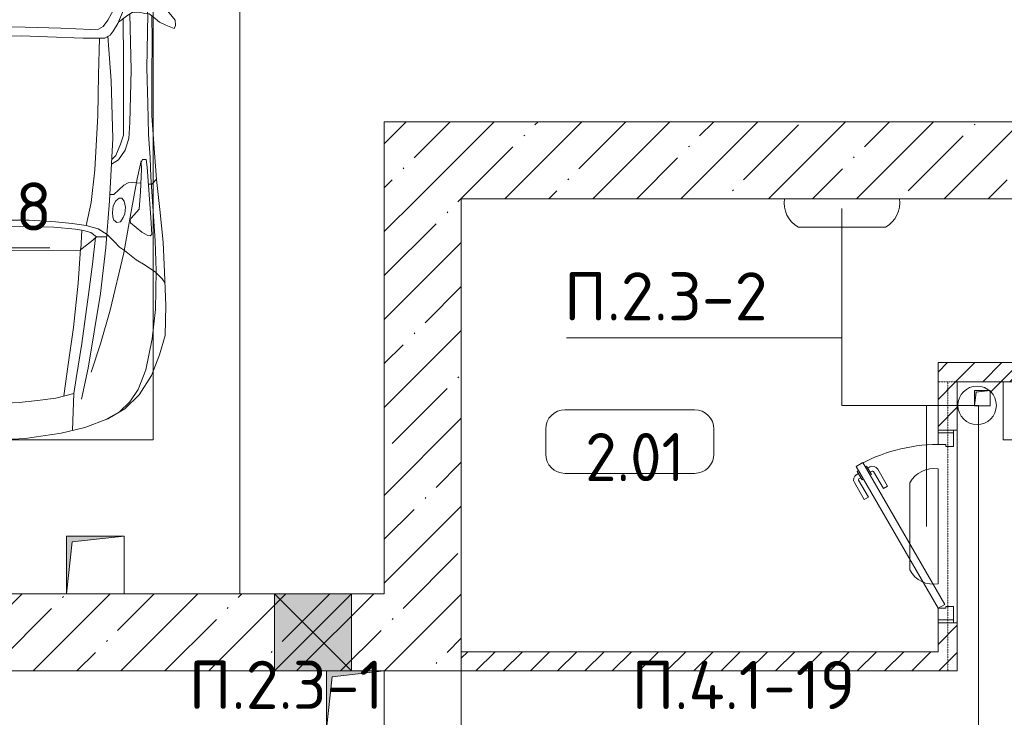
# Model space of a CAD drawing. Header units: millimetres. Extents: x -32229 to 170644, y -13689 to 125138.
# Tile 9 of 208: x -7408 to -2296, y 39409 to 43030. Entities that reach past the tile are written whole.
import ezdxf

# ---------------------------------------------------------------- set-up
doc = ezdxf.new("R2010")
doc.units = ezdxf.units.MM
doc.linetypes.add('3_ Штрих_ 1 х 1 мм', pattern=[2, 1, -1])
for name, color, linetype, lineweight in [('A-ANNO-NOTE', 7, 'Continuous', 18), ('A-AREA-IDEN', 7, 'Continuous', 9), ('A-DETL-GENF', 7, 'Continuous', 18), ('A-DETL-THIN', 7, 'Continuous', 9), ('A-DOOR', 7, 'Continuous', 18), ('A-DOOR-FRAM', 7, 'Continuous', 9), ('A-DOOR-OPNG', 7, 'Continuous', 18), ('A-FLOR', 7, 'Continuous', 18), ('A-GLAZ', 7, 'Continuous', 18), ('A-WALL', 7, 'Continuous', 18), ('A-WALL-PATT', 7, 'Continuous', 40), ('C-PRKG', 7, 'Continuous', 18), ('G-ANNO-TEXT', 7, 'Continuous', 9), ('I-WALL', 7, 'Continuous', 18), ('M-EQPM', 7, 'Continuous', 18), ('S-BEAM', 7, 'Continuous', 18)]:
    doc.layers.add(name, color=color, linetype=linetype, lineweight=lineweight)
doc.layers.add('A-DETL', color=7, linetype='Continuous', lineweight=9, true_color=0x00a600)
doc.styles.add('GOST Common_5', font='GOST_Common.ttf', dxfattribs={"height": 250})
doc.styles.add('ISOCPEUR', font='isocpeur.ttf', dxfattribs={"height": 250})
pattern_1 = [(45, (0, 0), (-228.0985, 228.0985), []), (45, (228.1, 0), (-228.0985, 228.0985), [403.225, -80.645, 6.706, -73.939])]
pattern_2 = [(45, (0, 0), (-70.71068, 70.71068), [])]

# ---------------------------------------------------------------- blocks, each defined once
blk = doc.blocks.new('КР-Проем - Настраиваемый-2814153--01 ЭО')
at = {"layer": 'A-DOOR-OPNG', "color": 253, "lineweight": 13, "true_color": 0xaaaaaa}
for p, q in [((-550, 200), (0, 200)), ((0, 200), (70, 200)), ((70, 200), (370, 200)), ((370, 200), (550, 200)), ((-550, -200), (-250, -200)), ((-250, -200), (0, -200)), ((0, -200), (70, -200)), ((70, -200), (370, -200)), ((370, -200), (550, -200))]:
    blk.add_line(p, q, dxfattribs=at)
blk = doc.blocks.new('АР_Дверь однопольная - 1000х2100h_850__Кладовая-4751203--01 ЭО')
at = {"layer": 'A-DOOR', "color": 253, "lineweight": 13, "true_color": 0xaaaaaa}
for p, q in [((311.1, 475), (-425, 50)), ((331.1, 440.4), (311.1, 475)), ((-405, 15.4), (331.1, 440.4)), ((-425, 50), (-405, 15.4))]:
    blk.add_line(p, q, dxfattribs=at)
at = {"layer": 'A-DOOR', "color": 253, "lineweight": 5, "true_color": 0xaaaaaa}
for p, q in [((138.9, 433.3), (227.7, 484.6)), ((151.4, 411.7), (240.2, 462.9)), ((285.5, 469.4), (242.2, 444.4)), ((253, 450.7), (247, 461.1)), ((274.6, 463.2), (268.6, 473.6)), ((289.5, 462.5), (285.5, 469.4)), ((151.4, 411.7), (138.9, 433.3)), ((242.2, 444.4), (246.2, 437.5)), ((313.5, 420.9), (270.2, 395.9)), ((302.6, 414.7), (308.7, 404.3)), ((309.5, 427.9), (313.5, 420.9)), ((196.4, 333.7), (285.2, 385)), ((208.9, 312.1), (297.7, 363.3)), ((270.2, 395.9), (266.2, 402.9)), ((281, 402.2), (287, 391.8)), ((196.4, 333.7), (208.9, 312.1))]:
    blk.add_line(p, q, dxfattribs=at)
for centre, radius, start, end in [((242.7, 458.6), 30, 30, 120), ((242.7, 458.6), 4.99, 30, 120), ((-425, 50), 850, 360, 30), ((282.7, 389.3), 4.99, 300, 30), ((282.7, 389.3), 30, 300, 30)]:
    blk.add_arc(centre, radius, start, end, dxfattribs=at)
at = {"layer": 'A-DOOR-FRAM', "color": 253, "lineweight": 13, "true_color": 0xaaaaaa}
for p, q in [((-485, 50), (-500, 50)), ((-425, 50), (-485, 50)), ((-485, 50), (-485, -30)), ((-425, 10), (-425, 50)), ((-415, 10), (-425, 10)), ((-415, -30), (-415, 10)), ((425, 10), (415, 10)), ((415, 10), (415, -30)), ((485, 50), (425, 50)), ((425, 50), (425, 10)), ((485, -30), (485, 50)), ((485, 50), (500, 50)), ((-485, -30), (-500, -30)), ((-485, -30), (-415, -30)), ((415, -30), (485, -30)), ((485, -30), (500, -30))]:
    blk.add_line(p, q, dxfattribs=at)
blk = doc.blocks.new('АР_Машиноместо - 4900x2400_М__5300х2500_-V22--01 ЭО')
at = {"layer": 'A-DETL-GENF', "color": 253, "lineweight": 13, "true_color": 0xaaaaaa}
for p, q in [((1250, 4500), (1114.6, 4493)), ((1250, 4500), (1385.4, 4493)), ((927, 4466.6), (804.4, 4436.7)), ((861.2, 4260.3), (869.3, 4451.1)), ((1114.6, 4493), (927, 4466.6)), ((1385.4, 4493), (1573, 4466.6)), ((1573, 4466.6), (1695.6, 4436.7)), ((1638.8, 4260.3), (1630.7, 4451.1)), ((804.4, 4436.7), (686, 4391.6)), ((1695.6, 4436.7), (1814, 4391.6)), ((686, 4391.6), (596.3, 4340.6)), ((1814, 4391.6), (1903.7, 4340.6)), ((596.3, 4340.6), (522.5, 4267.9)), ((1050.4, 4297.3), (955.5, 4283.9)), ((1146, 4306.7), (1050.4, 4297.3)), ((1250, 4312), (1146, 4306.7)), ((1250, 4312), (1354, 4306.7)), ((1354, 4306.7), (1449.6, 4297.3)), ((1449.6, 4297.3), (1544.5, 4283.9)), ((1903.7, 4340.6), (1977.5, 4267.9)), ((522.5, 4267.9), (458.6, 4167)), ((955.5, 4283.9), (861, 4259.4)), ((914, 4272.5), (893.6, 4121.6)), ((1544.5, 4283.9), (1639, 4259.4)), ((1586, 4272.5), (1606.4, 4121.6)), ((1977.5, 4267.9), (2041.4, 4167)), ((458.6, 4167), (416.4, 4059.2)), ((2041.4, 4167), (2083.6, 4059.2)), ((893.6, 4121.6), (863.9, 3917.5)), ((1606.4, 4121.6), (1636.1, 3917.5)), ((416.4, 4059.2), (387.4, 3958.4)), ((2083.6, 4059.2), (2112.6, 3958.4)), ((387.4, 3958.4), (384, 3802.9)), ((2112.6, 3958.4), (2116, 3802.9)), ((863.9, 3917.5), (840.1, 3687.8)), ((1636.1, 3917.5), (1659.9, 3687.8)), ((384, 3802.9), (390.2, 3630)), ((2116, 3802.9), (2109.8, 3630)), ((403.8, 3665.5), (388.1, 3688.4)), ((840.1, 3687.8), (826.6, 3509.6)), ((1659.9, 3687.8), (1673.4, 3509.6)), ((2096.2, 3665.5), (2111.9, 3688.4)), ((390.2, 3630), (397.1, 3474.2)), ((438.6, 3629.8), (403.8, 3665.5)), ((491.4, 3594.2), (438.6, 3629.8)), ((2008.6, 3594.2), (2061.4, 3629.8)), ((2061.4, 3629.8), (2096.2, 3665.5)), ((2109.8, 3630), (2102.9, 3474.2)), ((537.9, 3567), (491.4, 3594.2)), ((1962.1, 3567), (2008.6, 3594.2)), ((598.3, 3518.6), (537.9, 3567)), ((1901.7, 3518.6), (1962.1, 3567)), ((624.9, 3501.2), (598.3, 3518.6)), ((654.7, 3470.4), (624.9, 3501.2)), ((676.4, 3260.1), (695.7, 3502.8)), ((773.2, 3472.4), (825.6, 3512.1)), ((825.6, 3512.1), (821, 3413)), ((1250, 3520.1), (827.2, 3517.2)), ((1250, 3520.1), (1672.8, 3517.2)), ((1674.4, 3512.1), (1679, 3413)), ((1726.8, 3472.4), (1674.4, 3512.1)), ((1823.6, 3260.1), (1804.3, 3502.8)), ((1845.3, 3470.4), (1875.1, 3501.2)), ((1875.1, 3501.2), (1901.7, 3518.6)), ((397.1, 3474.2), (415.7, 3305.9)), ((456.6, 3434.5), (466.2, 3441.1)), ((462.2, 3347.3), (456.6, 3434.5)), ((466.2, 3441.1), (481.5, 3439.1)), ((481.5, 3439.1), (508, 3422.8)), ((690.2, 3433.7), (654.7, 3470.4)), ((744.1, 3447.2), (691.3, 3447.2)), ((773, 3424.2), (744.1, 3447.2)), ((744.3, 3447), (773.2, 3472.4)), ((1755.7, 3447), (1726.8, 3472.4)), ((1727, 3424.2), (1755.7, 3447)), ((1755.7, 3447.2), (1808.7, 3447.2)), ((1809.8, 3433.7), (1845.3, 3470.4)), ((2018.5, 3439.1), (1992, 3422.8)), ((2033.8, 3441.1), (2018.5, 3439.1)), ((2043.4, 3434.5), (2033.8, 3441.1)), ((2037.8, 3347.3), (2043.4, 3434.5)), ((2102.9, 3474.2), (2084.3, 3305.9)), ((508, 3422.8), (566.8, 3375.1)), ((566.8, 3375.1), (569.7, 3360.7)), ((811.1, 3414.8), (773, 3424.2)), ((853.3, 3407.2), (811.1, 3414.8)), ((965.3, 3397.8), (853.3, 3407.2)), ((1102.5, 3394.3), (965.3, 3397.8)), ((1250, 3391.3), (1102.5, 3394.3)), ((1250, 3391.3), (1397.5, 3394.3)), ((1397.5, 3394.3), (1534.7, 3397.8)), ((1534.7, 3397.8), (1646.7, 3407.2)), ((1646.7, 3407.2), (1688.9, 3414.8)), ((1688.9, 3414.8), (1727, 3424.2)), ((1933.2, 3375.1), (1930.3, 3360.7)), ((1992, 3422.8), (1933.2, 3375.1)), ((474.8, 3179.9), (462.2, 3347.3)), ((564.6, 3349.7), (522.2, 3303.2)), ((569.7, 3360.7), (564.6, 3349.7)), ((593.6, 3292.5), (597.1, 3327.4)), ((597.1, 3327.4), (605.2, 3346.8)), ((605.2, 3346.8), (620, 3369.3)), ((620, 3369.3), (638.7, 3372.5)), ((638.7, 3372.5), (654.1, 3360.7)), ((654.1, 3360.7), (658.7, 3344.5)), ((658.7, 3344.5), (661.1, 3321.2)), ((1841.3, 3344.5), (1838.9, 3321.2)), ((1845.9, 3360.7), (1841.3, 3344.5)), ((1861.3, 3372.5), (1845.9, 3360.7)), ((1880, 3369.3), (1861.3, 3372.5)), ((1894.8, 3346.8), (1880, 3369.3)), ((1902.9, 3327.4), (1894.8, 3346.8)), ((1906.4, 3292.5), (1902.9, 3327.4)), ((1930.3, 3360.7), (1935.4, 3349.7)), ((1935.4, 3349.7), (1977.8, 3303.2)), ((2025.2, 3179.9), (2037.8, 3347.3)), ((415.7, 3305.9), (432.8, 3149.3)), ((522.2, 3303.2), (515.3, 3213.7)), ((599.8, 3262.3), (593.6, 3292.5)), ((657.2, 3286.3), (643.2, 3259.9)), ((661.1, 3321.2), (657.2, 3286.3)), ((1838.9, 3321.2), (1842.8, 3286.3)), ((1842.8, 3286.3), (1856.8, 3259.9)), ((1900.2, 3262.3), (1906.4, 3292.5)), ((1977.8, 3303.2), (1984.7, 3213.7)), ((2084.3, 3305.9), (2067.1, 3148.3)), ((612.1, 3245.7), (599.8, 3262.3)), ((654.5, 3228.1), (601.7, 3179.4)), ((626.8, 3246.1), (612.1, 3245.7)), ((643.2, 3259.9), (626.8, 3246.1)), ((674.6, 3227.6), (654.5, 3228.1)), ((659.3, 2936), (676.4, 3260.1)), ((1840.7, 2936), (1823.6, 3260.1)), ((1825.4, 3227.6), (1845.5, 3228.1)), ((1845.5, 3228.1), (1898.3, 3179.4)), ((1856.8, 3259.9), (1873.2, 3246.1)), ((1873.2, 3246.1), (1887.9, 3245.7)), ((1887.9, 3245.7), (1900.2, 3262.3)), ((456.9, 3174.2), (432.9, 3148.3)), ((475.2, 3173.5), (456.9, 3174.2)), ((480.8, 3085), (474.8, 3179.9)), ((515.3, 3213.7), (510.9, 3094.6)), ((601.7, 3179.4), (579.5, 3167.7)), ((1898.3, 3179.4), (1920.5, 3167.7)), ((1984.7, 3213.7), (1989.1, 3094.6)), ((2019.2, 3085), (2025.2, 3179.9)), ((2024.8, 3173.5), (2043.1, 3174.2)), ((2043.1, 3174.2), (2067.1, 3148.3)), ((432.8, 3149.3), (446, 2964.8)), ((558.4, 3165.4), (513.6, 3168)), ((579.5, 3167.7), (558.4, 3165.4)), ((1920.5, 3167.7), (1941.6, 3165.4)), ((1941.6, 3165.4), (1986.4, 3168)), ((2067.2, 3149.3), (2054, 2964.8)), ((485.6, 3046.1), (480.8, 3085)), ((510.9, 3094.6), (512.2, 3061.4)), ((1989.1, 3094.6), (1987.8, 3061.4)), ((2014.4, 3046.1), (2019.2, 3085)), ((504.5, 3046.6), (485.6, 3046.1)), ((512.2, 3061.4), (504.5, 3046.6)), ((643.6, 3024.6), (618.7, 2966.7)), ((665.1, 3046.1), (643.6, 3024.6)), ((1834.9, 3046.1), (1856.4, 3024.6)), ((1856.4, 3024.6), (1881.3, 2966.7)), ((1987.8, 3061.4), (1995.5, 3046.6)), ((1995.5, 3046.6), (2014.4, 3046.1)), ((618.7, 2966.7), (604.4, 2919.4)), ((1881.3, 2966.7), (1895.6, 2919.4)), ((446, 2964.8), (456.1, 2818.3)), ((604.4, 2919.4), (604.4, 2850.8)), ((667.8, 2638.3), (659.3, 2936)), ((1832.2, 2638.3), (1840.7, 2936)), ((1895.6, 2919.4), (1895.6, 2850.8)), ((2054, 2964.8), (2043.9, 2818.3)), ((456.1, 2818.3), (456.8, 2613.6)), ((604.4, 2850.8), (603.5, 2534.3)), ((1895.6, 2850.8), (1896.5, 2534.3)), ((2043.9, 2818.3), (2043.2, 2613.6)), ((456.8, 2613.6), (454.5, 2423.6)), ((684.8, 2406.5), (667.8, 2638.3)), ((1815.2, 2406.5), (1832.2, 2638.3)), ((2043.2, 2613.6), (2045.5, 2423.6)), ((603.5, 2534.3), (606.1, 2314.9)), ((1896.5, 2534.3), (1893.9, 2314.9)), ((454.5, 2423.6), (456, 2301.1)), ((700.6, 2415.4), (672.8, 2399.7)), ((813.8, 2416.7), (700.6, 2415.4)), ((999.2, 2409.3), (813.8, 2416.7)), ((1132.7, 2404.6), (999.2, 2409.3)), ((1250, 2406.6), (1132.7, 2404.6)), ((1250, 2406.6), (1367.3, 2404.6)), ((1367.3, 2404.6), (1500.8, 2409.3)), ((1500.8, 2409.3), (1686.2, 2416.7)), ((1686.2, 2416.7), (1799.4, 2415.4)), ((1799.4, 2415.4), (1827.2, 2399.7)), ((2045.5, 2423.6), (2044, 2301.1)), ((341.2, 2366.2), (333.1, 2350.6)), ((384.4, 2347.9), (341.2, 2366.2)), ((656.7, 2380.3), (633.8, 2340.5)), ((672.8, 2399.7), (656.7, 2380.3)), ((710, 2355.4), (685.1, 2322.3)), ((734.3, 2368.8), (710, 2355.4)), ((772.7, 2371.5), (734.3, 2368.8)), ((929.1, 2364.1), (772.7, 2371.5)), ((1115.2, 2358.7), (929.1, 2364.1)), ((1250, 2357.8), (1115.2, 2358.7)), ((1250, 2357.8), (1384.8, 2358.7)), ((1384.8, 2358.7), (1570.9, 2364.1)), ((1570.9, 2364.1), (1727.3, 2371.5)), ((1727.3, 2371.5), (1765.7, 2368.8)), ((1765.7, 2368.8), (1790, 2355.4)), ((1790, 2355.4), (1814.9, 2322.3)), ((1827.2, 2399.7), (1843.3, 2380.3)), ((1843.3, 2380.3), (1866.2, 2340.5)), ((2115.6, 2347.9), (2158.8, 2366.2)), ((2158.8, 2366.2), (2166.9, 2350.6)), ((333.1, 2350.6), (335.2, 2322.3)), ((335.2, 2322.3), (381.7, 2266.4)), ((417.4, 2333.8), (384.4, 2347.9)), ((449.8, 2306.1), (417.4, 2333.8)), ((470, 2290), (449.8, 2306.1)), ((630.6, 2332.9), (580.6, 2296)), ((633.8, 2340.5), (600.8, 2263)), ((685.1, 2322.3), (647.3, 2254.2)), ((1814.9, 2322.3), (1852.7, 2254.2)), ((1866.2, 2340.5), (1899.2, 2263)), ((1869.4, 2332.9), (1919.4, 2296)), ((2030, 2290), (2050.2, 2306.1)), ((2050.2, 2306.1), (2082.6, 2333.8)), ((2082.6, 2333.8), (2115.6, 2347.9)), ((2164.8, 2322.3), (2118.3, 2266.4)), ((2166.9, 2350.6), (2164.8, 2322.3)), ((381.7, 2266.4), (417.4, 2243.4)), ((493.6, 2288.6), (470, 2290)), ((482, 2235.6), (479.1, 2288.7)), ((523.3, 2281.2), (493.6, 2288.6)), ((559, 2282.6), (523.3, 2281.2)), ((580.6, 2296), (559, 2282.6)), ((600.8, 2263), (579.9, 2213.8)), ((647.3, 2254.2), (619.7, 2168.6)), ((1852.7, 2254.2), (1880.3, 2168.6)), ((1899.2, 2263), (1920.1, 2213.8)), ((1919.4, 2296), (1941, 2282.6)), ((1941, 2282.6), (1976.7, 2281.2)), ((1976.7, 2281.2), (2006.4, 2288.6)), ((2006.4, 2288.6), (2030, 2290)), ((2018, 2235.6), (2020.9, 2288.7)), ((2118.3, 2266.4), (2082.6, 2243.4)), ((417.4, 2243.4), (445.1, 2238.7)), ((445.1, 2238.7), (481.8, 2239.5)), ((453, 2159.1), (455, 2238.9)), ((505.1, 2230), (467.5, 2239.2)), ((536.7, 2211.8), (505.1, 2230)), ((586.6, 2231.3), (510.1, 2227.1)), ((564.3, 2195.4), (536.7, 2211.8)), ((579.9, 2213.8), (564.9, 2186.5)), ((1913.4, 2231.3), (1989.9, 2227.1)), ((1920.1, 2213.8), (1935.1, 2186.5)), ((1935.7, 2195.4), (1963.3, 2211.8)), ((1963.3, 2211.8), (1994.9, 2230)), ((1994.9, 2230), (2032.5, 2239.2)), ((2054.9, 2238.7), (2018.2, 2239.5)), ((2047, 2159.1), (2045, 2238.9)), ((2082.6, 2243.4), (2054.9, 2238.7)), ((444.9, 1956.8), (453, 2159.1)), ((567.1, 2153.8), (564.3, 2195.4)), ((580.7, 2105.7), (567.1, 2153.8)), ((619.7, 2168.6), (600.3, 2072.7)), ((1880.3, 2168.6), (1899.7, 2072.7)), ((1919.3, 2105.7), (1932.9, 2153.8)), ((1932.9, 2153.8), (1935.7, 2195.4)), ((2055.1, 1956.8), (2047, 2159.1)), ((578.8, 2112.6), (525.5, 2074.6)), ((634.6, 2015), (580.7, 2105.7)), ((1865.4, 2015), (1919.3, 2105.7)), ((1921.2, 2112.6), (1974.5, 2074.6)), ((525.5, 2074.6), (475.1, 2041)), ((1974.5, 2074.6), (2024.9, 2041)), ((475.1, 2041), (447.5, 2034.4)), ((690.7, 1941.6), (634.6, 2015)), ((1809.3, 1941.6), (1865.4, 2015)), ((2024.9, 2041), (2052.5, 2034.4)), ((434.8, 1820.7), (444.9, 1956.8)), ((2065.2, 1820.7), (2055.1, 1956.8)), ((761.1, 1871.7), (690.7, 1941.6)), ((718.3, 1834.2), (705.7, 1926.7)), ((1738.9, 1871.7), (1809.3, 1941.6)), ((1781.7, 1834.2), (1794.3, 1926.7)), ((837.5, 1812.1), (761.1, 1871.7)), ((1662.5, 1812.1), (1738.9, 1871.7)), ((422, 1662.9), (434.8, 1820.7)), ((770, 1576.5), (718.3, 1834.2)), ((917, 1761.1), (837.5, 1812.1)), ((1583, 1761.1), (1662.5, 1812.1)), ((1730, 1576.5), (1781.7, 1834.2)), ((2078, 1662.9), (2065.2, 1820.7)), ((1004.2, 1721.4), (917, 1761.1)), ((1495.8, 1721.4), (1583, 1761.1)), ((1064.9, 1700.5), (1004.2, 1721.4)), ((1107.2, 1689.8), (1064.9, 1700.5)), ((1123.5, 1670.9), (1107.2, 1689.8)), ((1376.5, 1670.9), (1392.8, 1689.8)), ((1392.8, 1689.8), (1435.1, 1700.5)), ((1435.1, 1700.5), (1495.8, 1721.4)), ((422, 1534.1), (422, 1662.9)), ((1147.5, 1650.5), (1123.5, 1670.9)), ((1184.7, 1635.7), (1147.5, 1650.5)), ((1315.3, 1635.7), (1352.5, 1650.5)), ((1352.5, 1650.5), (1376.5, 1670.9)), ((2078, 1534.1), (2078, 1662.9)), ((1217.8, 1629.1), (1184.7, 1635.7)), ((1217.8, 1629.1), (1250, 1626.8)), ((1282.2, 1629.1), (1250, 1626.8)), ((1282.2, 1629.1), (1315.3, 1635.7)), ((430.8, 1396.6), (422, 1534.1)), ((826.8, 1300.9), (770, 1576.5)), ((881.7, 1536.4), (770, 1576.5)), ((994.9, 1509.3), (881.7, 1536.4)), ((1505.1, 1509.3), (1618.3, 1536.4)), ((1618.3, 1536.4), (1730, 1576.5)), ((1673.2, 1300.9), (1730, 1576.5)), ((2069.2, 1396.6), (2078, 1534.1)), ((884.3, 1480.8), (782, 1518.1)), ((1060, 1496.1), (994.9, 1509.3)), ((1159.3, 1489.1), (1060, 1496.1)), ((1250, 1488.3), (1159.3, 1489.1)), ((1250, 1488.3), (1340.7, 1489.1)), ((1340.7, 1489.1), (1440, 1496.1)), ((1440, 1496.1), (1505.1, 1509.3)), ((1615.7, 1480.8), (1718, 1518.1)), ((887, 1446.5), (790.4, 1477.3)), ((973.4, 1459.7), (884.3, 1480.8)), ((986.2, 1425.6), (887, 1446.5)), ((1061.9, 1445.7), (973.4, 1459.7)), ((1163.9, 1435.1), (1061.9, 1445.7)), ((1250, 1435.1), (1163.9, 1435.1)), ((1250, 1435.1), (1336.1, 1435.1)), ((1336.1, 1435.1), (1438.1, 1445.7)), ((1438.1, 1445.7), (1526.6, 1459.7)), ((1513.8, 1425.6), (1613, 1446.5)), ((1526.6, 1459.7), (1615.7, 1480.8)), ((1613, 1446.5), (1709.6, 1477.3)), ((455.7, 1296.1), (430.8, 1396.6)), ((871.4, 1401.1), (800.5, 1424.6)), ((873.8, 1361.2), (809.9, 1383.1)), ((945.3, 1380.6), (871.4, 1401.1)), ((1059, 1354.8), (945.3, 1380.6)), ((1070, 1410.4), (986.2, 1425.6)), ((1168.3, 1399.8), (1070, 1410.4)), ((1250, 1400.1), (1168.3, 1399.8)), ((1250, 1400.1), (1331.7, 1399.8)), ((1331.7, 1399.8), (1430, 1410.4)), ((1430, 1410.4), (1513.8, 1425.6)), ((1441, 1354.8), (1554.7, 1380.6)), ((1554.7, 1380.6), (1628.6, 1401.1)), ((1626.2, 1361.2), (1690.1, 1383.1)), ((1628.6, 1401.1), (1699.5, 1424.6)), ((2044.3, 1296.1), (2069.2, 1396.6)), ((531.8, 1326), (554.4, 1333.3)), ((554.4, 1333.3), (580.7, 1327.1)), ((859.1, 1321.2), (819.9, 1334.4)), ((958.3, 1341.1), (873.8, 1361.2)), ((1035, 1323.2), (958.3, 1341.1)), ((1174.5, 1344.2), (1059, 1354.8)), ((1250, 1344.9), (1174.5, 1344.2)), ((1250, 1344.9), (1325.5, 1344.2)), ((1325.5, 1344.2), (1441, 1354.8)), ((1465, 1323.2), (1541.7, 1341.1)), ((1541.7, 1341.1), (1626.2, 1361.2)), ((1640.9, 1321.2), (1680.1, 1334.4)), ((1945.6, 1333.3), (1919.3, 1327.1)), ((1968.2, 1326), (1945.6, 1333.3)), ((487.4, 1232.1), (455.7, 1296.1)), ((527.2, 1305.2), (531.8, 1326)), ((535, 1280.6), (527.2, 1305.2)), ((548.2, 1220.1), (535, 1280.6)), ((580.7, 1327.1), (841.1, 1225.9)), ((853.8, 1167.4), (826.8, 1300.9)), ((876.3, 1278.7), (828.3, 1293.7)), ((925.2, 1301.6), (859.1, 1321.2)), ((978.6, 1254.6), (876.3, 1278.7)), ((1007.1, 1283.7), (925.2, 1301.6)), ((1083.6, 1274.6), (1007.1, 1283.7)), ((1148.3, 1312.4), (1035, 1323.2)), ((1250, 1309.3), (1148.3, 1312.4)), ((1250, 1309.3), (1351.7, 1312.4)), ((1351.7, 1312.4), (1465, 1323.2)), ((1416.4, 1274.6), (1492.9, 1283.7)), ((1492.9, 1283.7), (1574.8, 1301.6)), ((1521.4, 1254.6), (1623.7, 1278.7)), ((1574.8, 1301.6), (1640.9, 1321.2)), ((1623.7, 1278.7), (1671.7, 1293.7)), ((1646.2, 1167.4), (1673.2, 1300.9)), ((1919.3, 1327.1), (1658.9, 1225.9)), ((1951.8, 1220.1), (1965, 1280.6)), ((1965, 1280.6), (1972.8, 1305.2)), ((1972.8, 1305.2), (1968.2, 1326)), ((2012.6, 1232.1), (2044.3, 1296.1)), ((539.3, 1140.4), (487.4, 1232.1)), ((1084.1, 1236), (978.6, 1254.6)), ((1159.1, 1267.9), (1083.6, 1274.6)), ((1182.5, 1227.5), (1084.1, 1236)), ((1250, 1266.6), (1159.1, 1267.9)), ((1250, 1223.7), (1182.5, 1227.5)), ((1250, 1266.6), (1340.9, 1267.9)), ((1250, 1223.7), (1317.5, 1227.5)), ((1317.5, 1227.5), (1415.9, 1236)), ((1340.9, 1267.9), (1416.4, 1274.6)), ((1415.9, 1236), (1521.4, 1254.6)), ((1960.7, 1140.4), (2012.6, 1232.1)), ((540.4, 1159.6), (516.2, 1180.5)), ((586.9, 1126.3), (548.2, 1220.1)), ((841.1, 1225.9), (877.7, 991.4)), ((1658.9, 1225.9), (1622.3, 991.4)), ((1913.1, 1126.3), (1951.8, 1220.1)), ((1959.6, 1159.6), (1983.8, 1180.5)), ((593.2, 1056.8), (539.3, 1140.4)), ((561.3, 1132.6), (540.4, 1159.6)), ((589, 1121.6), (561.3, 1132.6)), ((617.9, 1057.3), (586.9, 1126.3)), ((882.6, 1027.5), (853.8, 1167.4)), ((1617.4, 1027.5), (1646.2, 1167.4)), ((1882.1, 1057.3), (1913.1, 1126.3)), ((1906.8, 1056.8), (1960.7, 1140.4)), ((1911, 1121.6), (1938.7, 1132.6)), ((1938.7, 1132.6), (1959.6, 1159.6)), ((647.2, 992.8), (593.2, 1056.8)), ((654.7, 1024.4), (617.9, 1057.3)), ((700.9, 989.1), (655, 1024.3)), ((1000.2, 994.5), (871.4, 1031.3)), ((1499.8, 994.5), (1628.6, 1031.3)), ((1799.1, 989.1), (1845, 1024.3)), ((1845.3, 1024.4), (1882.1, 1057.3)), ((1852.8, 992.8), (1906.8, 1056.8)), ((711.9, 946.2), (647.2, 992.8)), ((800.1, 952.6), (700.9, 989.1)), ((877.7, 991.4), (877.7, 958.9)), ((1127.4, 979.8), (1000.2, 994.5)), ((1250, 977.6), (1127.4, 979.8)), ((1250, 977.6), (1372.6, 979.8)), ((1372.6, 979.8), (1499.8, 994.5)), ((1622.3, 991.4), (1622.3, 958.9)), ((1699.9, 952.6), (1799.1, 989.1)), ((1788.1, 946.2), (1852.8, 992.8)), ((815.8, 891), (711.9, 946.2)), ((859, 944.1), (800.1, 952.6)), ((877.7, 958.9), (859, 944.1)), ((1622.3, 958.9), (1641, 944.1)), ((1641, 944.1), (1699.9, 952.6)), ((1684.2, 891), (1788.1, 946.2)), ((943.3, 845.1), (815.8, 891)), ((1556.7, 845.1), (1684.2, 891)), ((1044.2, 818.6), (943.3, 845.1)), ((1132.7, 806), (1044.2, 818.6)), ((1367.3, 806), (1455.8, 818.6)), ((1455.8, 818.6), (1556.7, 845.1)), ((1250, 800), (1132.7, 806)), ((1250, 800), (1367.3, 806))]:
    blk.add_line(p, q, dxfattribs=at)
at = {"layer": 'A-DETL-GENF', "color": 254, "lineweight": 13, "true_color": 0xd4d4d4}
for p, q in [((625, 4354.8), (571.5, 4303.1)), ((696.3, 4395.8), (625, 4354.8)), ((1803.7, 4395.8), (1875, 4354.8)), ((1875, 4354.8), (1928.5, 4303.1)), ((571.5, 4303.1), (527.8, 4239.8)), ((1928.5, 4303.1), (1972.2, 4239.8)), ((786.9, 4128.3), (821.1, 4289.8)), ((849, 4182.8), (861.2, 4260.3)), ((1651, 4182.8), (1638.8, 4260.3)), ((1713.1, 4128.3), (1678.9, 4289.8)), ((527.8, 4239.8), (488.6, 4138.1)), ((1972.2, 4239.8), (2011.4, 4138.1)), ((722.7, 4001.8), (771.7, 4149.8)), ((819.4, 4000.8), (849, 4182.8)), ((1680.6, 4000.8), (1651, 4182.8)), ((1777.3, 4001.8), (1728.3, 4149.8)), ((488.6, 4138.1), (454.7, 3976.8)), ((723.2, 3741.5), (786.9, 4128.3)), ((1776.8, 3741.5), (1713.1, 4128.3)), ((2011.4, 4138.1), (2045.3, 3976.8)), ((673.6, 3827.1), (722.7, 4001.8)), ((785.7, 3746.6), (819.4, 4000.8)), ((1714.3, 3746.6), (1680.6, 4000.8)), ((1826.4, 3827.1), (1777.3, 4001.8)), ((454.7, 3976.8), (438.6, 3823.4)), ((2045.3, 3976.8), (2061.4, 3823.4)), ((438.6, 3823.4), (434.2, 3623.7)), ((602.3, 3530.2), (673.6, 3827.1)), ((1897.7, 3530.2), (1826.4, 3827.1)), ((2061.4, 3823.4), (2065.8, 3623.7)), ((695.7, 3502.8), (723.2, 3741.5)), ((765.5, 3589.1), (785.7, 3746.6)), ((1734.5, 3589.1), (1714.3, 3746.6)), ((1804.3, 3502.8), (1776.8, 3741.5)), ((434.2, 3623.7), (439.5, 3468.5)), ((749.1, 3450.8), (765.5, 3589.1)), ((1750.9, 3450.8), (1734.5, 3589.1)), ((2065.8, 3623.7), (2060.5, 3468.5)), ((564, 3316.2), (602.3, 3530.2)), ((1936, 3316.2), (1897.7, 3530.2)), ((439.5, 3468.5), (462, 3136.6)), ((734.6, 3405.8), (688.5, 3435.5)), ((1765.4, 3405.8), (1811.5, 3435.5)), ((2060.5, 3468.5), (2038, 3136.6)), ((797.1, 3388.2), (734.6, 3405.8)), ((771.7, 3268.5), (797.1, 3388.2)), ((870, 3377.1), (797.1, 3388.2)), ((957.1, 3368.9), (870, 3377.1)), ((1542.9, 3368.9), (1630, 3377.1)), ((1630, 3377.1), (1702.9, 3388.2)), ((1702.9, 3388.2), (1765.4, 3405.8)), ((1728.3, 3268.5), (1702.9, 3388.2)), ((1093.5, 3360.7), (957.1, 3368.9)), ((1250, 3360.7), (1093.5, 3360.7)), ((1250, 3360.7), (1406.5, 3360.7)), ((1406.5, 3360.7), (1542.9, 3368.9)), ((532.7, 3145.9), (564, 3316.2)), ((1967.3, 3145.9), (1936, 3316.2)), ((752.8, 3099), (771.7, 3268.5)), ((1747.2, 3099), (1728.3, 3268.5)), ((462, 3136.6), (466.3, 3036.3)), ((512.5, 3053.2), (532.7, 3145.9)), ((1987.5, 3053.2), (1967.3, 3145.9)), ((2038, 3136.6), (2033.7, 3036.3)), ((629, 3048.1), (666.7, 3069.7)), ((737.8, 2818.3), (752.8, 3099)), ((1762.2, 2818.3), (1747.2, 3099)), ((1871, 3048.1), (1833.3, 3069.7)), ((466.3, 3036.3), (473.9, 2913.7)), ((595.2, 2997.9), (629, 3048.1)), ((1904.8, 2997.9), (1871, 3048.1)), ((2033.7, 3036.3), (2026.1, 2913.7)), ((575.7, 2937.4), (595.2, 2997.9)), ((1924.3, 2937.4), (1904.8, 2997.9)), ((571.6, 2853.3), (575.7, 2937.4)), ((1928.4, 2853.3), (1924.3, 2937.4)), ((473.9, 2913.7), (477.8, 2754.7)), ((2026.1, 2913.7), (2022.2, 2754.7)), ((564.4, 2580.5), (571.6, 2853.3)), ((733.8, 2606.7), (737.8, 2818.3)), ((1766.2, 2606.7), (1762.2, 2818.3)), ((1935.6, 2580.5), (1928.4, 2853.3)), ((477.8, 2754.7), (483.3, 2571.4)), ((2022.2, 2754.7), (2016.7, 2571.4)), ((483.3, 2571.4), (478, 2290)), ((570.6, 2291.4), (564.4, 2580.5)), ((728.4, 2415.7), (733.8, 2606.7)), ((1771.6, 2415.7), (1766.2, 2606.7)), ((1929.4, 2291.4), (1935.6, 2580.5)), ((2016.7, 2571.4), (2022, 2290)), ((471.8, 2077.7), (474.5, 2239.3)), ((2028.2, 2077.7), (2025.5, 2239.3)), ((462.8, 1889.5), (471.8, 2077.7)), ((2037.2, 1889.5), (2028.2, 2077.7)), ((470.9, 1561.4), (462.8, 1889.5)), ((2029.1, 1561.4), (2037.2, 1889.5)), ((483.4, 1395.6), (470.9, 1561.4)), ((2016.6, 1395.6), (2029.1, 1561.4)), ((507.4, 1274.3), (483.4, 1395.6)), ((1992.6, 1274.3), (2016.6, 1395.6)), ((527.9, 1198.6), (507.4, 1274.3)), ((1972.1, 1198.6), (1992.6, 1274.3)), ((561.7, 1132.1), (527.9, 1198.6)), ((818.8, 1102.9), (554, 1208.1)), ((1681.2, 1102.9), (1946, 1208.1)), ((1938.3, 1132.1), (1972.1, 1198.6)), ((709.1, 1112.7), (708.2, 1146.9)), ((1790.9, 1112.7), (1791.8, 1146.9)), ((737.7, 1113.6), (709.1, 1112.7)), ((772.6, 1121.3), (737.7, 1113.6)), ((792.9, 1076.2), (791.2, 1114.5)), ((823.3, 1074.4), (792.9, 1076.2)), ((824.1, 1063.7), (818.8, 1102.9)), ((1675.9, 1063.7), (1681.2, 1102.9)), ((1676.7, 1074.4), (1707.1, 1076.2)), ((1707.1, 1076.2), (1708.8, 1114.5)), ((1727.4, 1121.3), (1762.3, 1113.6)), ((1762.3, 1113.6), (1790.9, 1112.7)), ((827.7, 1045), (824.1, 1063.7)), ((871.3, 1031.9), (827.7, 1045)), ((1628.7, 1031.9), (1672.3, 1045)), ((1672.3, 1045), (1675.9, 1063.7))]:
    blk.add_line(p, q, dxfattribs=at)
at = {"layer": 'C-PRKG', "color": 253, "lineweight": 13, "true_color": 0xaaaaaa}
for p, q in [((0, 0), (0, 5300)), ((2500, 0), (2500, 5300)), ((450, 4500), (2050, 4500)), ((450, 800), (450, 4500)), ((2050, 800), (2050, 4500)), ((450, 800), (2050, 800)), ((2500, 0), (0, 0))]:
    blk.add_line(p, q, dxfattribs=at)
blk = doc.blocks.new('АР_Канал вертикальный прямоугольный - ПК-V64--01 ЭО')
at = {"layer": 'M-EQPM', "color": 253, "lineweight": 13, "true_color": 0xaaaaaa}
for p, q in [((350, 150), (-350, 150)), ((-350, 150), (-350, -150)), ((-350, -150), (-350, 150)), ((-350, 150), (350, 150)), ((350, -150), (350, 150)), ((350, 150), (350, -150)), ((-350, -150), (350, -150)), ((350, -150), (-350, -150))]:
    blk.add_line(p, q, dxfattribs=at)
blk = doc.blocks.new('АР_Отверстие прямоугольное - ОВВ-3662235--01 ЭО')
at = {"layer": 'A-GLAZ', "lineweight": 13, "true_color": 0xf0f0f0}
blk.add_hatch(color=7, dxfattribs=at).paths.add_polyline_path([(25, 200), (-75, 200), (-75, -200), (325, -200), (325, 200), (55, 200)])
at = {"layer": 'A-GLAZ', "color": 253, "lineweight": 5, "true_color": 0xaaaaaa}
for p, q in [((325, 200), (-75, -200)), ((-75, 200), (325, -200))]:
    blk.add_line(p, q, dxfattribs=at)
at = {"layer": 'A-GLAZ', "color": 253, "lineweight": 13, "true_color": 0xaaaaaa}
for p, q in [((-75, 200), (-75, -200)), ((-75, 200), (-75, -200)), ((325, 200), (55, 200)), ((325, -200), (325, 200)), ((325, 200), (325, -200)), ((-75, -200), (325, -200))]:
    blk.add_line(p, q, dxfattribs=at)
blk = doc.blocks.new('АР_Канал вертикальный прямоугольный - АПТ-5386077--01 ЭО')
at = {"layer": 'M-EQPM', "lineweight": 13, "true_color": 0xe2e2e2}
blk.add_hatch(color=254, dxfattribs=at).paths.add_polyline_path([(-40, -40), (-32, 32), (40, 40), (-40, 40)])
at = {"layer": 'M-EQPM', "color": 253, "lineweight": 13, "true_color": 0xaaaaaa}
for p, q in [((40, 40), (-40, 40)), ((-40, 40), (-40, -40)), ((40, 40), (-40, 40)), ((-40, 40), (-40, -40)), ((-40, -40), (-40, 40)), ((-40, 40), (40, 40)), ((-40, -40), (-32, 32)), ((-40, -40), (-32, 32)), ((-32, 32), (40, 40)), ((-32, 32), (40, 40)), ((40, -40), (40, 40)), ((40, 40), (40, -40)), ((-40, -40), (40, -40)), ((40, -40), (-40, -40))]:
    blk.add_line(p, q, dxfattribs=at)
blk = doc.blocks.new('АР_Перемычка - 100_Уx1_75x5__250-250-6683530--01 ЭО')
at = {"layer": 'S-BEAM', "color": 9, "linetype": '3_ Штрих_ 1 х 1 мм', "lineweight": 15, "true_color": 0xc4c4c4}
for p, q in [((-750, 50), (-750, -50)), ((750, 50), (750, -50)), ((-750, 0), (750, 0))]:
    blk.add_line(p, q, dxfattribs=at)
blk = doc.blocks.new('АР_Канал вертикальный прямоугольный - ВК-6260073--01 ЭО')
at = {"layer": 'M-EQPM', "lineweight": 13, "true_color": 0xe2e2e2}
blk.add_hatch(color=254, dxfattribs=at).paths.add_polyline_path([(-150, -150), (-120, 120), (150, 150), (-150, 150)])
at = {"layer": 'M-EQPM', "color": 253, "lineweight": 13, "true_color": 0xaaaaaa}
for p, q in [((150, 150), (-150, 150)), ((-150, 150), (-150, -150)), ((150, 150), (-150, 150)), ((-150, 150), (-150, -150)), ((-150, -150), (-150, 150)), ((-150, 150), (150, 150)), ((-150, -150), (-120, 120)), ((-150, -150), (-120, 120)), ((-120, 120), (150, 150)), ((-120, 120), (150, 150)), ((150, -150), (150, 150)), ((150, 150), (150, -150)), ((-150, -150), (150, -150)), ((150, -150), (-150, -150))]:
    blk.add_line(p, q, dxfattribs=at)
blk = doc.blocks.new('Наметкина 10_РД_АР_П_rvt-1--01 ЭО')
at = {"layer": 'A-WALL-PATT', "lineweight": 5, "true_color": 0xaaaaaa}
h = blk.add_hatch(dxfattribs=at)
h.set_pattern_fill('FP_1', color=253, style=0, pattern_type=2)
h.set_pattern_definition(pattern_1)
h.paths.add_polyline_path([(5035.3, 42100), (5035.3, 42500), (310.3, 42500), (310.3, 42100), (4835.3, 42100)])
h.paths.add_polyline_path([(-1494.2, 42100), (-989.7, 42100), (-989.7, 42500), (-5514.7, 42500), (-5514.7, 42100), (-3500.5, 42100)])
h = blk.add_hatch(dxfattribs=at)
h.set_pattern_fill('FP_1', color=253, style=0, pattern_type=2)
h.set_pattern_definition(pattern_1)
h.paths.add_polyline_path([(-5506.7, 39650), (-5114.7, 39650), (-5114.7, 42100), (-5514.7, 42100), (-5514.7, 39650)])
h = blk.add_hatch(dxfattribs=at)
h.set_pattern_fill('FP_8', color=253, style=0, pattern_type=2)
h.set_pattern_definition(pattern_2)
h.paths.add_polyline_path([(-2639.7, 41150), (-1339.7, 41150), (-1339.7, 41250), (-2639.7, 41250)])
h = blk.add_hatch(dxfattribs=at)
h.set_pattern_fill('FP_8', color=253, style=0, pattern_type=2)
h.set_pattern_definition(pattern_2)
h.paths.add_polyline_path([(-2539.7, 39650), (-2539.7, 39900), (-2639.7, 39900), (-2639.7, 39650)])
h.paths.add_polyline_path([(-2539.7, 40900), (-2539.7, 41150), (-2639.7, 41150), (-2639.7, 40900)])
h = blk.add_hatch(dxfattribs=at)
h.set_pattern_fill('FP_1', color=253, style=0, pattern_type=2)
h.set_pattern_definition(pattern_1)
h.paths.add_polyline_path([(-7164.7, 39650), (-5514.7, 39650), (-5514.7, 40050), (-14464.7, 40050), (-14464.7, 39650), (-7512.9, 39650)])
h = blk.add_hatch(dxfattribs=at)
h.set_pattern_fill('FP_8', color=253, style=0, pattern_type=2)
h.set_pattern_definition(pattern_2)
h.paths.add_polyline_path([(-2639.7, 39650), (-2639.7, 39750), (-5114.7, 39750), (-5114.7, 39650), (-3500.5, 39650)])
at = {"layer": 'A-FLOR', "color": 253, "lineweight": 13, "true_color": 0xaaaaaa}
for p, q in [((-6264.7, 46250), (-6264.7, 40050)), ((-6264.7, 43550), (-6264.7, 40050)), ((-2539.7, 39900), (-2539.7, 40900)), ((-2539.7, 40900), (-2539.7, 39900))]:
    blk.add_line(p, q, dxfattribs=at)
at = {"layer": 'A-WALL', "color": 253, "lineweight": 13, "true_color": 0xaaaaaa}
for p, q in [((-989.7, 42500), (-5514.7, 42500)), ((-5514.7, 42500), (-5514.7, 42100)), ((-5514.7, 42100), (-5514.7, 40050)), ((-5114.7, 42100), (-1339.7, 42100)), ((-5114.7, 39650), (-5114.7, 42100)), ((-7164.7, 40050), (-9164.7, 40050)), ((-6864.7, 40050), (-7164.7, 40050)), ((-6084.7, 40050), (-6864.7, 40050)), ((-5684.7, 40050), (-6084.7, 40050)), ((-5514.7, 40050), (-5684.7, 40050)), ((-9164.7, 39650), (-6084.7, 39650)), ((-6084.7, 39650), (-5814.7, 39650)), ((-5814.7, 39650), (-5684.7, 39650)), ((-5684.7, 39650), (-5514.7, 39650)), ((-5514.7, 39650), (-5114.7, 39650))]:
    blk.add_line(p, q, dxfattribs=at)
at = {"layer": 'I-WALL', "color": 253, "lineweight": 13, "true_color": 0xaaaaaa}
for p, q in [((-1339.7, 41250), (-2639.7, 41250)), ((-2639.7, 41250), (-2639.7, 41150)), ((-2639.7, 41150), (-2639.7, 40900)), ((-2539.7, 40900), (-2539.7, 41150)), ((-2539.7, 41150), (-2301.6, 41150)), ((-2639.7, 40900), (-2539.7, 40900)), ((-2639.7, 39900), (-2639.7, 39750)), ((-2539.7, 39900), (-2639.7, 39900)), ((-2539.7, 39650), (-2539.7, 39900)), ((-2639.7, 39750), (-5114.7, 39750)), ((-5114.7, 39750), (-5114.7, 39650)), ((-5114.7, 39650), (-2639.7, 39650)), ((-2639.7, 39650), (-2539.7, 39650))]:
    blk.add_line(p, q, dxfattribs=at)
at = {"layer": 'A-DOOR', "color": 253, "lineweight": 13, "true_color": 0xaaaaaa}
for name, p, rotation in [('АР_Дверь однопольная - 1000х2100h_850__Кладовая-4751203--01 ЭО', (-2589.7, 40400), 89.99999999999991), ('КР-Проем - Настраиваемый-2814153--01 ЭО', (-5314.7, 39100), 269.9999999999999)]:
    blk.add_blockref(name, p, dxfattribs=dict(at, rotation=rotation))
at = {"layer": 'A-GLAZ', "color": 253, "lineweight": 13, "true_color": 0xaaaaaa, "rotation": 180}
blk.add_blockref('АР_Отверстие прямоугольное - ОВВ-3662235--01 ЭО', (-5759.7, 39850), dxfattribs=at)
at = {"layer": 'C-PRKG', "color": 253, "lineweight": 13, "true_color": 0xaaaaaa, "rotation": 180}
blk.add_blockref('АР_Машиноместо - 4900x2400_М__5300х2500_-V22--01 ЭО', (-6264.7, 45350), dxfattribs=at)
at = {"layer": 'M-EQPM', "color": 253, "lineweight": 13, "true_color": 0xaaaaaa}
for name, p in [('АР_Канал вертикальный прямоугольный - АПТ-5386077--01 ЭО', (-2409.7, 41065)), ('АР_Канал вертикальный прямоугольный - ПК-V64--01 ЭО', (-1951.6, 41000)), ('АР_Канал вертикальный прямоугольный - ВК-6260073--01 ЭО', (-7014.7, 40200)), ('АР_Канал вертикальный прямоугольный - ВК-6260073--01 ЭО', (-5664.7, 39500))]:
    blk.add_blockref(name, p, dxfattribs=at)
at = {"layer": 'S-BEAM', "color": 253, "lineweight": 13, "true_color": 0xaaaaaa, "rotation": 89.99999999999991}
blk.add_blockref('АР_Перемычка - 100_Уx1_75x5__250-250-6683530--01 ЭО', (-2589.7, 40400), dxfattribs=at)
blk = doc.blocks.new('Марка помещения 2 - Марка помещения 2-1605974--01 ЭО')
at = {"layer": 'A-AREA-IDEN', "color": 253, "true_color": 0xaaaaaa}
for p, q in [((-1.797, 0.841), (1.569, 0.841)), ((-2.297, -0.309), (-2.297, 0.341)), ((2.069, 0.341), (2.069, -0.309)), ((1.569, -0.809), (-1.797, -0.809))]:
    blk.add_line(p, q, dxfattribs=at)
for centre, start, end in [((-1.797, 0.341), 90, 180), ((1.569, 0.341), 0, 90), ((-1.797, -0.309), 180, 270), ((1.569, -0.309), 270, 360)]:
    blk.add_arc(centre, 0.5, start, end, dxfattribs=at)

msp = doc.modelspace()

# ---------------------------------------------------------------- linework, layer by layer
at = {"layer": 'A-ANNO-NOTE', "color": 5, "lineweight": 9, "true_color": 0x0000ff}
for p, q in [((-3437.4, 42100.9), (-2840.2, 42100.9)), ((-2912.9, 41953.5), (-3364.7, 41953.5)), ((-2366.2, 41099.1), (-2152.1, 41313.1)), ((-2638.9, 40698.6), (-2638.9, 40101.4)), ((-2786.2, 40174.1), (-2786.2, 40625.9))]:
    msp.add_line(p, q, dxfattribs=at)
msp.add_circle((-2436.9, 41028.3), 100, dxfattribs=at)
for centre, start, end in [((-3296.4, 42078.8), 171.0901, 241.4209), ((-2981.2, 42078.8), 298.5791, 8.9099), ((-2661, 40557.6), 81.0901, 151.4209), ((-2661, 40242.4), 208.5791, 278.9099)]:
    msp.add_arc(centre, 142.7, start, end, dxfattribs=at)
at = {"layer": 'A-DETL', "color": 5, "true_color": 0x0000ff}
for p, q in [((-3138.8, 42050), (-3138.8, 41028.3)), ((-3138.8, 41028.3), (-2428.8, 41028.3)), ((-2698.8, 40400), (-2698.8, 41028.3)), ((-2428.8, 41028.3), (-2428.8, 38312.5))]:
    msp.add_line(p, q, dxfattribs=at)
at = {"layer": 'A-DETL-THIN'}
for p, q in [((-8751.8, 41845), (-7251.8, 41845)), ((-4569.2, 41378.6), (-3138.8, 41378.6))]:
    msp.add_line(p, q, dxfattribs=at)

# ---------------------------------------------------------------- block references
at = {"lineweight": 5}
msp.add_blockref('Наметкина 10_РД_АР_П_rvt-1--01 ЭО', (0, 0), dxfattribs=at)
at = {"layer": 'A-AREA-IDEN', "color": 253, "true_color": 0xaaaaaa, "xscale": 199.9999999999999, "yscale": 199.9999999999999, "zscale": 199.9999999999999}
msp.add_blockref('Марка помещения 2 - Марка помещения 2-1605974--01 ЭО', (-4217.2, 40837.3), dxfattribs=at)

# ---------------------------------------------------------------- texts
at = {"layer": 'A-AREA-IDEN', "color": 253, "true_color": 0xaaaaaa, "insert": (-4213.7, 40759.9), "char_height": 250, "width": 596, "attachment_point": 5, "line_spacing_factor": 1.022766, "style": 'GOST Common_5'}
msp.add_mtext('\\pt100,200,300,400,500,600,700,800,900,1000,1100,1200,1300,1400,1500,1600,1700,1800,1900,2000,2100,2200,2300,2400,2500,2600,2700,2800,2900,3000,3100,3200;2.01', dxfattribs=at)
at = {"layer": 'G-ANNO-TEXT', "char_height": 250, "line_spacing_factor": 1.139951, "style": 'ISOCPEUR'}
for s, insert, width, attachment_point in [('\\pt600,1200,1800,2400,3000,3600,4200,4800,5400,6000,6600,7200,7800,8400,9000,9600,10200,10800,11400,12000,12600,13200,13800,14400,15000,15600,16200,16800,17400,18000,18600,19200;П.2.1-8', (-8264.1, 42185.3), 1016.06, 1), ('\\pt600,1200,1800,2400,3000,3600,4200,4800,5400,6000,6600,7200,7800,8400,9000,9600,10200,10800,11400,12000,12600,13200,13800,14400,15000,15600,16200,16800,17400,18000,18600,19200;П.2.3-2', (-4581.5, 41718.9), 1068.58, 1), ('\\pt600,1200,1800,2400,3000,3600,4200,4800,5400,6000,6600,7200,7800,8400,9000,9600,10200,10800,11400,12000,12600,13200,13800,14400,15000,15600,16200,16800,17400,18000,18600,19200;П.2.3-1', (-6529.5, 39702.9), 1016.06, 1), ('\\pt600,1200,1800,2400,3000,3600,4200,4800,5400,6000,6600,7200,7800,8400,9000,9600,10200,10800,11400,12000,12600,13200,13800,14400,15000,15600,16200,16800,17400,18000,18600,19200;П.4.1-19', (-3069.1, 39702), 1149.38, 3)]:
    msp.add_mtext(s, dxfattribs=dict(at, insert=insert, width=width, attachment_point=attachment_point))

doc.saveas('drawing.dxf')
